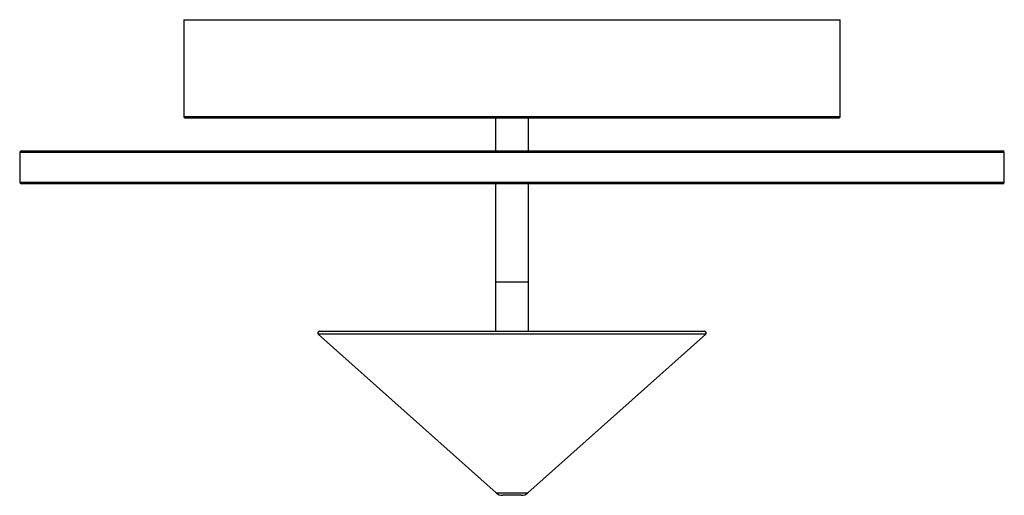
# Paper-space layout '_Inferior' of a CAD drawing. Header units: millimetres. Extents: x -176 to 124, y 195 to 340.
import ezdxf

# ---------------------------------------------------------------- set-up
doc = ezdxf.new("R2010")
doc.units = ezdxf.units.MM

psp = doc.layouts.new('_Inferior')

# ---------------------------------------------------------------- linework, layer by layer
at = {"color": 7, "linetype": 'Continuous', "lineweight": 25}
for p, q in [((-126.05, 340), (-126.05, 310.5)), ((-126.05, 340), (73.95, 340)), ((73.95, 310.5), (73.95, 340)), ((73.45, 310), (-125.55, 310)), ((-31.05, 310), (-31.05, 300)), ((-21.05, 300), (-21.05, 310)), ((-175.55, 300), (123.45, 300)), ((-176.05, 299.5), (-176.05, 290.5)), ((123.95, 290.5), (123.95, 299.5)), ((123.45, 290), (-175.55, 290)), ((-31.05, 290), (-31.05, 245)), ((-21.05, 245), (-21.05, 290)), ((-21.05, 260), (-31.05, 260)), ((-85.08, 244.13), (-30.91, 195.76)), ((-84.74, 245), (32.64, 245)), ((-21.2, 195.76), (32.97, 244.13)), ((-23.2, 195), (-28.91, 195))]:
    psp.add_line(p, q, dxfattribs=at)
at = {"color": 8, "linetype": 'Continuous', "lineweight": 25}
for p, q in [((-126.05, 310.5), (73.95, 310.5)), ((123.95, 299.5), (-176.05, 299.5)), ((-176.05, 290.5), (123.95, 290.5)), ((32.97, 244.13), (-85.08, 244.13)), ((-30.91, 195.76), (-21.2, 195.76))]:
    psp.add_line(p, q, dxfattribs=at)
at = {"color": 7, "linetype": 'Continuous', "lineweight": 25}
for centre, radius, start, end in [((-125.55, 310.5), 0.5, 180, 270), ((73.45, 310.5), 0.5, 270, 0), ((-175.55, 299.5), 0.5, 90, 180), ((123.45, 299.5), 0.5, 0, 90), ((-175.55, 290.5), 0.5, 180, 270), ((123.45, 290.5), 0.5, 270, 0), ((-84.74, 244.5), 0.5, 90, 228.2397), ((32.64, 244.5), 0.5, 311.7603, 90), ((-28.91, 198), 3, 228.2397, 270), ((-23.2, 198), 3, 270, 311.7603)]:
    psp.add_arc(centre, radius, start, end, dxfattribs=at)

doc.saveas('drawing.dxf')
